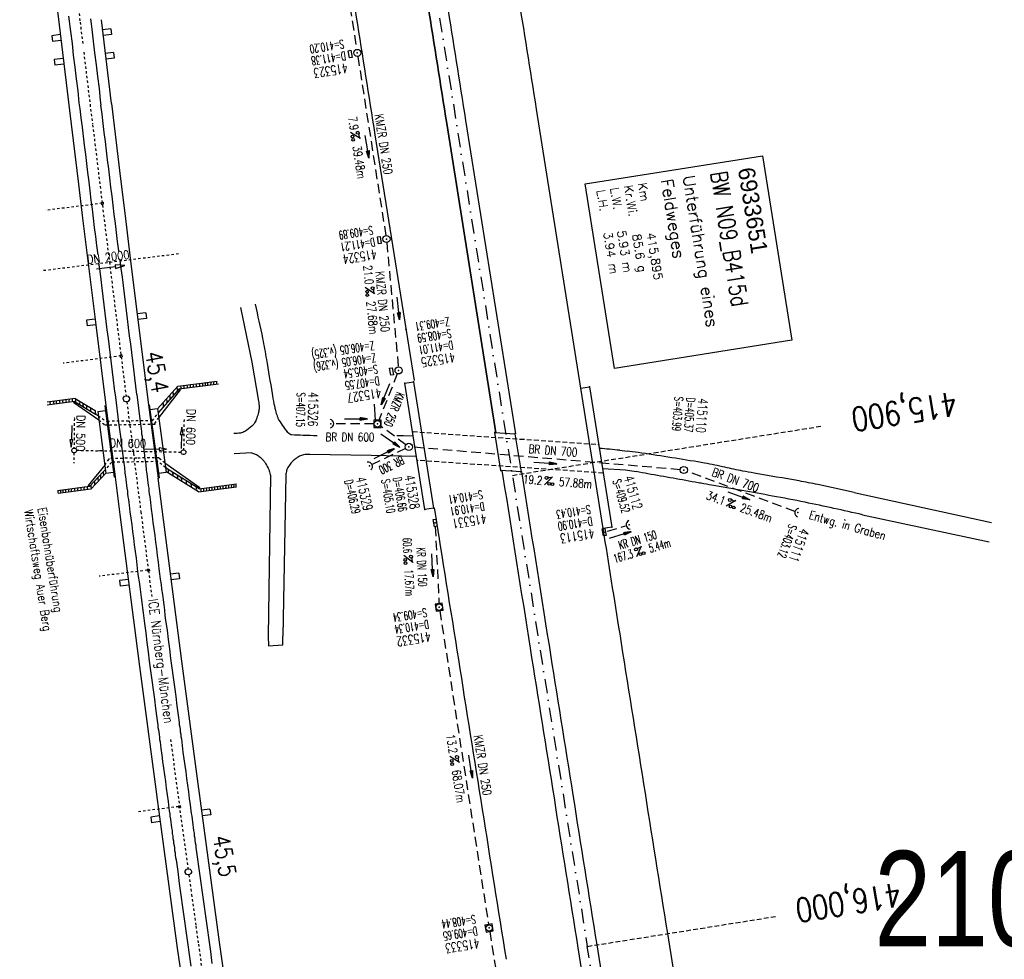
# Model space of a CAD drawing. Extents: x 447827 to 448299, y 438389 to 439851.
# Tile 16 of 21: x 447932 to 448139, y 439385 to 439582. Entities that reach past the tile are written whole.
import ezdxf
from ezdxf.enums import TextEntityAlignment as Align

# ---------------------------------------------------------------- set-up
doc = ezdxf.new("R2010")
doc.units = 0
doc.header["$LTSCALE"] = 2
doc.header["$MEASUREMENT"] = 0
for name, pattern in [('ACAD_ISO03W100', [0.5, 0.25, -0.25]), ('ACAD_ISO10W100W', [0.5, 0.25, -0.25]), ('AUSGEZOGEN', [0]), ('GESTRICH-X2', [1.5, 1, -0.5]), ('GESTRICHELT', [0.75, 0.5, -0.25]), ('STRICHLINIEX2', [0.5, 0.25, -0.25]), ('STRICHPT-X3', [3, 1.5, -0.75, 0, -0.75])]:
    doc.linetypes.add(name, pattern=pattern)
doc.layers.get('0').update_dxf_attribs({"linetype": 'AUSGEZOGEN'})
for name, color, linetype in [('ACHSE', 250, 'STRICHPT-X3'), ('Bahnachse', 7, 'CONTINUOUS'), ('BAUWO', 250, 'CONTINUOUS'), ('BAUWU', 250, 'GESTRICHELT'), ('BW-SCHRIFT', 1, 'AUSGEZOGEN'), ('Durchlässe', 15, 'CONTINUOUS'), ('FBR', 8, 'CONTINUOUS'), ('Gleisachse', 7, 'CONTINUOUS'), ('Gleisachsen', 7, 'CONTINUOUS'), ('HEKTOM', 250, 'GESTRICHELT'), ('Ingenieurbauwerke', 15, 'CONTINUOUS'), ('KANAL', 7, 'GESTRICH-X2'), ('PFEIL', 7, 'CONTINUOUS'), ('PKT', 7, 'CONTINUOUS'), ('Planeinteilung', 6, 'CONTINUOUS'), ('SCHACHTNR', 6, 'CONTINUOUS'), ('SCHRIFT', 7, 'AUSGEZOGEN'), ('SCHSYMBOL', 7, 'AUSGEZOGEN'), ('STRASSE', 8, 'CONTINUOUS'), ('TEXTO', 4, 'CONTINUOUS'), ('TEXTU', 4, 'CONTINUOUS'), ('WEG-DURCHLÄSSE', 15, 'CONTINUOUS')]:
    doc.layers.add(name, color=color, linetype=linetype)
doc.styles.add('ROMANS', font='romans.shx', dxfattribs={"width": 0.8})
doc.styles.add('UNIR-H', font='unir_h.shx', dxfattribs={"width": 0.8})
doc.styles.add('UNIR-O', font='unir_o.shx', dxfattribs={"height": 2.5})

# ---------------------------------------------------------------- blocks, each defined once
blk = doc.blocks.new('GST')
at = {"color": 0}
blk.add_circle((0, 0), 0.75, dxfattribs=at)
blk.add_point((0, 0), dxfattribs=at)
blk = doc.blocks.new('17')
blk.add_lwpolyline([(-0.76, -1.22), (0.75, -1.22), (0.75, -1.8), (-0.76, -1.8)], close=True)
blk.add_blockref('GST', (0, 0))
blk = doc.blocks.new('PROM')
blk.add_line((1.57, 1.82), (0.02, 0.02))
for centre, radius in [((0.32, 1.51), 0.317), ((0.94, 0.29), 0.283), ((1.64, 0.29), 0.283)]:
    blk.add_circle(centre, radius)
blk.add_arc((0.99, 2.68), 1.03, 239.1414, 303.3549)
blk = doc.blocks.new('30')
at = {"color": 0}
for p, q in [((-0.75, -0.29), (-0.75, 0.29)), ((-0.75, 0.29), (0.75, 0.29)), ((0.75, 0.29), (0.75, -0.29)), ((0.75, -0.29), (-0.75, -0.29))]:
    blk.add_line(p, q, dxfattribs=at)
blk.add_point((0, 0), dxfattribs=at)
blk = doc.blocks.new('20')
blk.add_lwpolyline([(-0.75, -0.75), (0.75, -0.75), (0.75, 0.75), (-0.75, 0.75)], close=True)
blk.add_circle((0, 0), 0.676)
blk.add_point((0, 0))
blk = doc.blocks.new('40')
at = {"color": 0}
blk.add_arc((0.02, 0.31), 0.91, 192.5363, 347.4637, dxfattribs=at)
blk.add_point((0, 0), dxfattribs=at)
blk = doc.blocks.new('PFEIL2')
at = {"color": 0}
for p, q in [((0.88, 0), (-2.4, -0.01)), ((0.88, -0.27), (0.88, 0.28)), ((0.88, 0.28), (2.43, 0.01)), ((0.91, 0.27), (0.88, 0.26)), ((0.97, 0.26), (0.88, 0.25)), ((1.02, 0.25), (0.88, 0.23)), ((1.07, 0.24), (0.88, 0.21)), ((1.13, 0.23), (0.88, 0.19)), ((1.18, 0.22), (0.88, 0.17)), ((1.24, 0.21), (0.88, 0.15)), ((1.29, 0.21), (0.88, 0.14)), ((1.34, 0.2), (0.88, 0.12)), ((1.4, 0.19), (0.88, 0.1)), ((1.45, 0.18), (0.88, 0.08)), ((1.51, 0.17), (0.88, 0.06)), ((1.56, 0.16), (0.88, 0.04)), ((1.61, 0.15), (0.88, 0.02)), ((1.67, 0.14), (0.88, 0.01)), ((1.72, 0.13), (0.88, -0.01)), ((1.78, 0.12), (0.88, -0.03)), ((1.83, 0.11), (0.88, -0.05)), ((1.88, 0.1), (0.88, -0.07)), ((1.94, 0.09), (0.88, -0.09)), ((2.05, 0.08), (0.88, -0.12)), ((1.99, 0.08), (0.88, -0.11)), ((2.1, 0.07), (0.88, -0.14)), ((2.15, 0.06), (0.88, -0.16)), ((2.21, 0.05), (0.88, -0.18)), ((2.26, 0.04), (0.88, -0.2)), ((2.32, 0.03), (0.88, -0.22)), ((2.37, 0.02), (0.88, -0.23)), ((2.42, 0.01), (0.88, -0.25)), ((2.43, 0.01), (0.88, -0.27))]:
    blk.add_line(p, q, dxfattribs=at)
blk = doc.blocks.new('10')
blk.add_blockref('GST', (0, 0))

msp = doc.modelspace()

# ---------------------------------------------------------------- linework, layer by layer
at = {"layer": 'ACHSE'}
for points in [[(448051.41, 439387.64, -0.000001), (448067.12, 439288.88, -0.000002), (448074.98, 439239.5)], [(448098.55, 439091.36, 0.000001), (448108.37, 439029.64, -0.000001), (448118.19, 438967.92, -0.000001), (448122.12, 438943.23, 0.000002), (448126.05, 438918.54, 0.000007)]]:
    msp.add_lwpolyline(points, format="xyb", dxfattribs=at)
at = {"layer": 'ACHSE', "flags": 128}
msp.add_lwpolyline([(447981.14, 439829.23), (447988.55, 439782.67), (447996.25, 439734.25), (448008.19, 439659.22), (448023.91, 439560.46), (448035.69, 439486.4), (448051.41, 439387.64)], dxfattribs=at)
at = {"layer": 'Bahnachse', "linetype": 'ACAD_ISO10W100W'}
for p, q in [((447942.67, 439601.05), (447945.05, 439581.37)), ((447945.05, 439581.37), (447945.63, 439576.56)), ((447945.81, 439575.09), (447947.63, 439560.05)), ((447954.84, 439501.77), (447956.16, 439491.49)), ((447956.16, 439491.49), (447956.23, 439490.95)), ((447956.23, 439490.95), (447957.78, 439478.72)), ((447957.78, 439478.72), (447959.38, 439466.36)), ((447959.38, 439466.36), (447960.06, 439460.98)), ((447964.02, 439431), (447965.45, 439420.11)), ((447965.45, 439420.11), (447966.94, 439409.2)), ((447966.94, 439409.2), (447967.66, 439403.93)), ((447967.83, 439402.64), (447968.39, 439398.54)), ((447968.39, 439398.54), (447969.32, 439391.85)), ((447969.32, 439391.85), (447969.85, 439388.08)), ((447969.85, 439388.08), (447971.28, 439377.77))]:
    msp.add_line(p, q, dxfattribs=at)
msp.add_ellipse((460849.73, 441121.78), major_axis=(-2599.68, 12733.59), ratio=1, start_param=1.489876, end_param=1.494281, dxfattribs=at)
at = {"layer": 'Bahnachse', "linetype": 'Continuous'}
for centre in [(447954.75, 439502.42), (447967.75, 439403.28)]:
    msp.add_ellipse(centre, major_axis=(-0.46, 0.46), ratio=1, start_param=2.557664, end_param=8.840849, dxfattribs=at)
at = {"layer": 'BAUWO'}
for p, q in [((448013.18, 439505.71), (448014.95, 439506)), ((448014.95, 439506), (448019.18, 439479.52)), ((448017.37, 439479.23), (448013.18, 439505.71)), ((448050.06, 439504.66), (448051.85, 439504.96)), ((448054.74, 439475.24), (448050.06, 439504.66)), ((448051.85, 439504.96), (448056.53, 439475.53)), ((448032, 439495.34), (448036.18, 439495.07)), ((448033.29, 439487.38), (448032, 439495.34)), ((448036.18, 439495.07), (448037.52, 439487.09)), ((448037.52, 439487.09), (448033.29, 439487.38)), ((448019.18, 439479.52), (448017.37, 439479.23)), ((448056.53, 439475.53), (448054.74, 439475.24))]:
    msp.add_line(p, q, dxfattribs=at)
at = {"layer": 'BAUWU'}
for p, q in [((448014.78, 439495.55), (448053.79, 439492.86)), ((448054.74, 439486.86), (448015.74, 439489.51))]:
    msp.add_line(p, q, dxfattribs=at)
at = {"layer": 'BW-SCHRIFT'}
msp.add_lwpolyline([(448088.13, 439553.38), (448094.28, 439514.7), (448057.11, 439508.78), (448050.96, 439547.47)], close=True, dxfattribs=at)
at = {"layer": 'Durchlässe', "linetype": 'STRICHLINIEX2'}
msp.add_line((447965.68, 439532.8), (447937.33, 439529.29), dxfattribs=at)
at = {"layer": 'Durchlässe', "linetype": 'Continuous'}
for p, q in [((447952.4, 439530.55), (447952.49, 439529.75)), ((447954.44, 439530.38), (447952.4, 439530.55)), ((447948.47, 439529.69), (447952.45, 439530.15)), ((447952.49, 439529.75), (447954.44, 439530.38))]:
    msp.add_line(p, q, dxfattribs=at)
at = {"layer": 'FBR'}
for points in [[(447997.48, 439834.72, -0.000003), (448005.34, 439785.34), (448013.04, 439736.92), (448016.8, 439713.32), (448024.98, 439661.89, -0.000001), (448032.84, 439612.51, 0.000002), (448040.7, 439563.13), (448050, 439504.67)], [(447978.72, 439831.73, -0.000003), (447986.58, 439782.35), (447994.28, 439733.94), (447998.04, 439710.34), (448006.22, 439658.91, -0.000001), (448014.08, 439609.53, 0.000002), (448021.93, 439560.15), (448032.25, 439495.33), (448021.93, 439560.15, -0.000002), (448014.08, 439609.53, 0.000001), (448006.22, 439658.91), (447998.04, 439710.34), (447994.28, 439733.94)], [(447998.23, 439734.57), (448001.99, 439710.97), (448010.17, 439659.54, -0.000001), (448018.03, 439610.16, 0.000002), (448025.88, 439560.78), (448036.33, 439495.12)], [(447979.22, 439731.54), (447982.97, 439707.94), (447991.16, 439656.51, -0.000001), (447999.02, 439607.13, 0.000002), (448006.87, 439557.75), (448015.07, 439506.26)], [(448033.51, 439487.37), (448033.72, 439486.08, -0.000002), (448039.43, 439450.17, -0.000001), (448049.43, 439387.32)], [(448037.61, 439487.1), (448037.67, 439486.71, -0.000002), (448043.38, 439450.8, -0.000001), (448053.38, 439387.95)], [(448019.32, 439479.54, -0.000002), (448024.37, 439447.77, -0.000001), (448034.37, 439384.93, -0.000001)], [(448054.68, 439475.24, -0.000001), (448058.2, 439453.15, -0.000001), (448068.2, 439390.31)], [(448068.2, 439390.31), (448083.91, 439291.55, -0.000002), (448091.77, 439242.17), (448115.34, 439094.04), (448125.16, 439032.31), (448134.98, 438970.59, -0.000001), (448138.91, 438945.9, 0.000002), (448142.84, 438921.21, 0.000007), (448144.8, 438908.87, -0.000011), (448146.16, 438900.33, -0.000011)]]:
    msp.add_lwpolyline(points, format="xyb", dxfattribs=at)
for points in [[(448049.43, 439387.32), (448065.15, 439288.57), (448066.41, 439280.65)], [(448053.38, 439387.95), (448069.1, 439289.19), (448070.36, 439281.28)]]:
    msp.add_lwpolyline(points, dxfattribs=at)
at = {"layer": 'Gleisachse', "linetype": 'Continuous'}
for p, q in [((447942.62, 439582.68), (447942.76, 439581.59)), ((447942.76, 439581.59), (447942.89, 439580.5)), ((447942.89, 439580.5), (447943.03, 439579.41)), ((447947.23, 439582.1), (447947.36, 439581.01)), ((447947.36, 439581.01), (447947.5, 439579.92)), ((447943.03, 439579.41), (447943.35, 439576.92)), ((447947.5, 439579.92), (447947.82, 439577.44)), ((447943.35, 439576.92), (447943.61, 439574.44)), ((447947.82, 439577.44), (447948.08, 439574.95)), ((447943.61, 439574.44), (447943.92, 439571.96)), ((447948.08, 439574.95), (447948.39, 439572.47)), ((447943.92, 439571.96), (447944.24, 439569.48)), ((447948.39, 439572.47), (447948.71, 439569.99)), ((447948.71, 439569.99), (447949.02, 439567.51)), ((447944.24, 439569.48), (447944.55, 439567)), ((447944.55, 439567), (447944.81, 439564.51)), ((447949.02, 439567.51), (447949.28, 439565.03)), ((447944.81, 439564.51), (447945, 439563.23)), ((447949.28, 439565.03), (447949.42, 439563.98))]:
    msp.add_line(p, q, dxfattribs=at)
at = {"layer": 'Gleisachsen', "linetype": 'Continuous'}
for p, q in [((447952.44, 439502.78), (447953.11, 439497.49)), ((447956.91, 439503.34), (447957.66, 439497.59)), ((447957.66, 439497.59), (447957.7, 439497.09)), ((447953.11, 439497.49), (447953.19, 439497)), ((447953.19, 439497), (447953.23, 439496.5)), ((447953.23, 439496.5), (447953.32, 439496.01)), ((447953.32, 439496.01), (447953.36, 439495.51)), ((447953.36, 439495.51), (447953.45, 439495.01)), ((447957.7, 439497.09), (447957.79, 439496.6)), ((447957.79, 439496.6), (447957.83, 439496.1)), ((447957.83, 439496.1), (447957.91, 439495.61)), ((447957.91, 439495.61), (447957.95, 439495.11)), ((447953.45, 439495.01), (447953.49, 439494.51)), ((447953.49, 439494.51), (447953.57, 439494.02)), ((447953.57, 439494.02), (447953.61, 439493.52)), ((447953.61, 439493.52), (447953.7, 439493.03)), ((447957.95, 439495.11), (447958.04, 439494.62)), ((447958.04, 439494.62), (447958.08, 439494.11)), ((447958.08, 439494.11), (447958.17, 439493.62)), ((447958.17, 439493.62), (447958.21, 439493.12)), ((447953.7, 439493.03), (447953.74, 439492.53)), ((447953.74, 439492.53), (447953.83, 439492.03)), ((447953.83, 439492.03), (447953.87, 439491.53)), ((447953.87, 439491.53), (447953.95, 439491.04)), ((447958.21, 439493.12), (447958.29, 439492.63)), ((447958.29, 439492.63), (447958.33, 439492.13)), ((447958.33, 439492.13), (447958.42, 439491.64)), ((447958.42, 439491.64), (447958.46, 439491.13)), ((447953.95, 439491.04), (447953.99, 439490.54)), ((447953.99, 439490.54), (447954.08, 439490.05)), ((447954.08, 439490.05), (447954.1, 439489.65)), ((447954.1, 439489.65), (447954.17, 439489.25)), ((447954.17, 439489.25), (447954.19, 439488.85)), ((447958.46, 439491.13), (447958.55, 439490.64)), ((447958.55, 439490.64), (447958.57, 439490.24)), ((447958.57, 439490.24), (447958.64, 439489.85)), ((447958.64, 439489.85), (447958.66, 439489.44)), ((447958.66, 439489.44), (447958.73, 439489.05)), ((447954.19, 439488.85), (447954.26, 439488.46)), ((447954.26, 439488.46), (447954.33, 439488.06)), ((447954.33, 439488.06), (447954.36, 439487.66)), ((447954.36, 439487.66), (447954.43, 439487.27)), ((447954.43, 439487.27), (447954.45, 439486.86)), ((447958.73, 439489.05), (447958.8, 439488.66)), ((447958.8, 439488.66), (447958.82, 439488.25)), ((447958.82, 439488.25), (447958.89, 439487.86)), ((447958.89, 439487.86), (447958.91, 439487.46)), ((447958.91, 439487.46), (447958.98, 439487.06)), ((447954.45, 439486.86), (447954.52, 439486.47)), ((447954.52, 439486.47), (447954.59, 439486.08)), ((447954.59, 439486.08), (447954.64, 439485.48)), ((447954.64, 439485.48), (447954.7, 439484.88)), ((447958.98, 439487.06), (447959.05, 439486.67)), ((447959.05, 439486.67), (447959.11, 439486.07)), ((447959.11, 439486.07), (447959.16, 439485.47)), ((447959.16, 439485.47), (447959.27, 439484.88)), ((447954.7, 439484.88), (447954.81, 439484.29)), ((447954.81, 439484.29), (447954.86, 439483.69)), ((447954.86, 439483.69), (447954.97, 439483.1)), ((447954.97, 439483.1), (447955.02, 439482.5)), ((447959.27, 439484.88), (447959.33, 439484.28)), ((447959.33, 439484.28), (447959.43, 439483.69)), ((447959.43, 439483.69), (447959.49, 439483.09)), ((447959.49, 439483.09), (447959.54, 439482.49)), ((447955.02, 439482.5), (447955.08, 439481.9)), ((447955.08, 439481.9), (447955.18, 439481.31)), ((447955.18, 439481.31), (447955.24, 439480.71)), ((447959.54, 439482.49), (447959.65, 439481.9)), ((447959.65, 439481.9), (447959.71, 439481.3)), ((447959.71, 439481.3), (447959.81, 439480.71)), ((447955.24, 439480.71), (447955.35, 439480.12)), ((447955.35, 439480.12), (447955.49, 439478.72)), ((447959.81, 439480.71), (447959.96, 439479.31)), ((447959.96, 439479.31), (447960.16, 439477.93)), ((447955.49, 439478.72), (447955.68, 439477.38)), ((447955.68, 439477.38), (447955.88, 439476)), ((447960.16, 439477.93), (447960.3, 439476.53)), ((447955.88, 439476), (447956.03, 439474.6)), ((447960.3, 439476.53), (447960.5, 439475.14)), ((447960.5, 439475.14), (447960.7, 439473.76)), ((447956.03, 439474.6), (447956.22, 439473.21)), ((447956.22, 439473.21), (447956.37, 439471.82)), ((447960.7, 439473.76), (447960.85, 439472.36)), ((447956.37, 439471.82), (447956.57, 439470.43)), ((447960.85, 439472.36), (447961.04, 439470.97)), ((447961.04, 439470.97), (447961.24, 439469.59)), ((447956.57, 439470.43), (447956.77, 439469.04)), ((447956.77, 439469.04), (447956.91, 439467.65)), ((447961.24, 439469.59), (447961.39, 439468.19)), ((447956.91, 439467.65), (447957.11, 439466.26)), ((447961.39, 439468.19), (447961.58, 439466.81)), ((447961.58, 439466.81), (447961.73, 439465.71)), ((447957.11, 439466.26), (447957.25, 439465.17)), ((447957.25, 439465.17), (447957.4, 439464.08)), ((447961.73, 439465.71), (447961.87, 439464.62)), ((447961.87, 439464.62), (447962.02, 439463.53)), ((447957.4, 439464.08), (447957.54, 439462.99)), ((447957.54, 439462.99), (447957.69, 439461.89)), ((447962.02, 439463.53), (447962.15, 439462.49)), ((447962.15, 439462.49), (447962.3, 439461.4)), ((447957.69, 439461.89), (447957.83, 439460.8)), ((447957.83, 439460.8), (447957.97, 439459.71)), ((447962.3, 439461.4), (447962.44, 439460.3)), ((447957.97, 439459.71), (447958.12, 439458.62)), ((447958.12, 439458.62), (447958.26, 439457.53)), ((447962.44, 439460.3), (447962.58, 439459.21)), ((447962.58, 439459.21), (447962.73, 439458.12)), ((447958.26, 439457.53), (447958.41, 439456.44)), ((447958.41, 439456.44), (447958.55, 439455.34)), ((447962.73, 439458.12), (447962.82, 439457.02)), ((447962.82, 439457.02), (447962.97, 439455.93)), ((447958.55, 439455.34), (447958.8, 439453.36)), ((447962.97, 439455.93), (447963.27, 439453.95)), ((447958.8, 439453.36), (447959.06, 439451.37)), ((447963.27, 439453.95), (447963.52, 439451.96)), ((447959.06, 439451.37), (447959.31, 439449.38)), ((447963.52, 439451.96), (447963.78, 439449.98)), ((447959.31, 439449.38), (447959.56, 439447.4)), ((447963.78, 439449.98), (447964.03, 439447.99)), ((447964.03, 439447.99), (447964.28, 439446.01)), ((447959.56, 439447.4), (447959.82, 439445.41)), ((447964.28, 439446.01), (447964.53, 439444.02)), ((447959.82, 439445.41), (447960.07, 439443.42)), ((447964.53, 439444.02), (447964.84, 439442.04)), ((447960.07, 439443.42), (447960.37, 439441.45)), ((447964.84, 439442.04), (447965.09, 439440.05)), ((447960.37, 439441.45), (447960.63, 439439.46)), ((447965.09, 439440.05), (447965.34, 439438.07)), ((447960.63, 439439.46), (447960.88, 439437.47)), ((447965.34, 439438.07), (447965.6, 439436.08)), ((447960.88, 439437.47), (447961.13, 439435.49)), ((447965.6, 439436.08), (447965.68, 439435.59)), ((447965.68, 439435.59), (447965.72, 439435.09)), ((447961.13, 439435.49), (447961.22, 439435)), ((447961.22, 439435), (447961.26, 439434.49)), ((447961.26, 439434.49), (447961.35, 439434)), ((447961.35, 439434), (447961.38, 439433.5)), ((447961.38, 439433.5), (447961.47, 439433.01)), ((447965.72, 439435.09), (447965.81, 439434.6)), ((447965.81, 439434.6), (447965.85, 439434.1)), ((447965.85, 439434.1), (447965.94, 439433.6)), ((447965.94, 439433.6), (447966.03, 439433.11)), ((447961.47, 439433.01), (447961.56, 439432.52)), ((447961.56, 439432.52), (447961.6, 439432.02)), ((447961.6, 439432.02), (447961.69, 439431.52)), ((447961.69, 439431.52), (447961.73, 439431.02)), ((447966.03, 439433.11), (447966.06, 439432.61)), ((447966.06, 439432.61), (447966.15, 439432.12)), ((447966.15, 439432.12), (447966.19, 439431.62)), ((447966.19, 439431.62), (447966.28, 439431.12)), ((447961.73, 439431.02), (447961.81, 439430.53)), ((447961.81, 439430.53), (447962.01, 439429.14)), ((447966.28, 439431.12), (447966.48, 439429.74)), ((447966.48, 439429.74), (447966.62, 439428.34)), ((447962.01, 439429.14), (447962.16, 439427.75)), ((447962.16, 439427.75), (447962.36, 439426.36)), ((447966.62, 439428.34), (447966.82, 439426.96)), ((447962.36, 439426.36), (447962.55, 439424.97)), ((447966.82, 439426.96), (447967.02, 439425.57)), ((447967.02, 439425.57), (447967.21, 439424.23)), ((447962.55, 439424.97), (447962.75, 439423.59)), ((447962.75, 439423.59), (447962.95, 439422.2)), ((447967.21, 439424.23), (447967.35, 439422.83)), ((447962.95, 439422.2), (447963.09, 439420.8)), ((447967.35, 439422.83), (447967.55, 439421.45)), ((447967.55, 439421.45), (447967.75, 439420.06)), ((447963.09, 439420.8), (447963.29, 439419.42)), ((447963.29, 439419.42), (447963.49, 439418.03)), ((447967.75, 439420.06), (447967.94, 439418.67)), ((447963.49, 439418.03), (447963.68, 439416.64)), ((447967.94, 439418.67), (447968.14, 439417.29)), ((447968.14, 439417.29), (447968.2, 439416.69)), ((447963.68, 439416.64), (447963.74, 439416.04)), ((447963.74, 439416.04), (447963.85, 439415.45)), ((447963.85, 439415.45), (447963.89, 439414.9)), ((447968.2, 439416.69), (447968.3, 439416.1)), ((447968.3, 439416.1), (447968.36, 439415.5)), ((447968.36, 439415.5), (447968.46, 439414.91)), ((447963.89, 439414.9), (447964, 439414.31)), ((447964, 439414.31), (447964.05, 439413.71)), ((447964.05, 439413.71), (447964.16, 439413.12)), ((447964.16, 439413.12), (447964.22, 439412.52)), ((447968.46, 439414.91), (447968.52, 439414.31)), ((447968.52, 439414.31), (447968.63, 439413.72)), ((447968.63, 439413.72), (447968.68, 439413.12)), ((447968.68, 439413.12), (447968.79, 439412.53)), ((447964.22, 439412.52), (447964.32, 439411.93)), ((447964.32, 439411.93), (447964.38, 439411.33)), ((447964.38, 439411.33), (447964.48, 439410.74)), ((447968.79, 439412.53), (447968.84, 439411.93)), ((447968.84, 439411.93), (447968.95, 439411.34)), ((447968.95, 439411.34), (447968.99, 439410.84)), ((447968.99, 439410.84), (447969.08, 439410.34)), ((447964.48, 439410.74), (447964.52, 439410.24)), ((447964.52, 439410.24), (447964.61, 439409.75)), ((447964.61, 439409.75), (447964.65, 439409.25)), ((447964.65, 439409.25), (447964.74, 439408.76)), ((447964.74, 439408.76), (447964.82, 439408.26)), ((447969.08, 439410.34), (447969.11, 439409.84)), ((447969.11, 439409.84), (447969.2, 439409.35)), ((447969.2, 439409.35), (447969.29, 439408.86)), ((447969.29, 439408.86), (447969.33, 439408.36)), ((447964.82, 439408.26), (447964.86, 439407.76)), ((447964.86, 439407.76), (447964.95, 439407.27)), ((447964.95, 439407.27), (447964.99, 439406.77)), ((447964.99, 439406.77), (447965.08, 439406.28)), ((447969.33, 439408.36), (447969.42, 439407.86)), ((447969.42, 439407.86), (447969.46, 439407.36)), ((447969.46, 439407.36), (447969.54, 439406.87)), ((447969.54, 439406.87), (447969.63, 439406.38)), ((447965.08, 439406.28), (447965.17, 439405.78)), ((447965.17, 439405.78), (447965.51, 439403.31)), ((447969.63, 439406.38), (447969.97, 439403.9)), ((447965.51, 439403.31), (447965.85, 439400.83)), ((447969.97, 439403.9), (447970.31, 439401.42)), ((447965.85, 439400.83), (447966.19, 439398.35)), ((447970.31, 439401.42), (447970.65, 439398.94)), ((447970.65, 439398.94), (447971, 439396.46)), ((447966.19, 439398.35), (447966.53, 439395.87)), ((447971, 439396.46), (447971.34, 439393.99)), ((447966.53, 439395.87), (447966.87, 439393.39)), ((447966.87, 439393.39), (447967.21, 439390.91)), ((447971.34, 439393.99), (447971.68, 439391.51)), ((447967.21, 439390.91), (447967.55, 439388.43)), ((447971.68, 439391.51), (447972.02, 439389.03)), ((447967.55, 439388.43), (447967.89, 439385.96)), ((447972.02, 439389.03), (447972.36, 439386.55)), ((447972.36, 439386.55), (447972.7, 439384.07)), ((447967.89, 439385.96), (447968.24, 439383.48))]:
    msp.add_line(p, q, dxfattribs=at)
for centre, major_axis, ratio, start_param, end_param in [((416040.32, 435629.3), (31910.04, 3926.98), 0.751543, -0.000951, 0.000321), ((460849.73, 441121.78), (-2608.47, 12734.09), 1, 1.488941, 1.491313), ((460849.73, 441121.78), (-2577.65, 12740.37), 1, 1.493864, 1.496046), ((460849.73, 441121.78), (-2615.15, 12728.13), 1, 1.490849, 1.493031)]:
    msp.add_ellipse(centre, major_axis=major_axis, ratio=ratio, start_param=start_param, end_param=end_param, dxfattribs=at)
at = {"layer": 'HEKTOM'}
for p, q in [((448035.7, 439486.38), (448100.36, 439496.68)), ((448051.41, 439387.63), (448090.91, 439393.91))]:
    msp.add_line(p, q, dxfattribs=at)
at = {"layer": 'Ingenieurbauwerke', "linetype": 'Continuous'}
for p, q in [((447938.34, 439599.8), (447940.63, 439580.84)), ((447940.63, 439580.84), (447942.8, 439562.86)), ((447949.47, 439581.91), (447951.58, 439564.35)), ((447940.88, 439578.77), (447939.1, 439578.55)), ((447939.1, 439578.55), (447939.24, 439577.36)), ((447951.52, 439579.98), (447949.73, 439579.77)), ((447951.66, 439578.79), (447949.87, 439578.58)), ((447951.52, 439579.98), (447951.66, 439578.79)), ((447941.03, 439577.57), (447939.24, 439577.36)), ((447952.05, 439575.01), (447950.33, 439574.8)), ((447952.05, 439575.01), (447952.2, 439573.82)), ((447941.49, 439573.77), (447939.63, 439573.55)), ((447939.63, 439573.55), (447939.77, 439572.36)), ((447941.63, 439572.58), (447939.77, 439572.36)), ((447952.2, 439573.82), (447950.47, 439573.61)), ((447951.61, 439564.35), (447953.54, 439548.52)), ((447942.82, 439562.86), (447944.7, 439547.44)), ((447944.7, 439547.44), (447945.57, 439540.29)), ((447953.54, 439548.52), (447954.41, 439541.36)), ((447949.45, 439543.59), (447949.85, 439543.64)), ((447949.45, 439543.59), (447949.5, 439543.19)), ((447949.5, 439543.19), (447949.9, 439543.24)), ((447949.85, 439543.64), (447949.9, 439543.24)), ((447954.41, 439541.36), (447955.56, 439531.94)), ((447945.57, 439540.29), (447946.73, 439530.83)), ((447946.73, 439530.83), (447948.35, 439517.91)), ((447955.56, 439531.94), (447957.18, 439519.01)), ((447958.81, 439520.47), (447957.02, 439520.25)), ((447958.81, 439520.47), (447958.96, 439519.28)), ((447948.19, 439519.14), (447946.41, 439518.92)), ((447946.41, 439518.92), (447946.55, 439517.73)), ((447958.96, 439519.28), (447957.17, 439519.06)), ((447957.18, 439519), (447959.38, 439501.18)), ((447948.34, 439517.95), (447946.55, 439517.73)), ((447948.35, 439517.92), (447950.43, 439501.01)), ((447953.41, 439511.58), (447953.81, 439511.63)), ((447953.41, 439511.58), (447953.46, 439511.18)), ((447953.46, 439511.18), (447953.86, 439511.23)), ((447953.81, 439511.63), (447953.86, 439511.23)), ((447965.55, 439505.07), (447973.81, 439506.16)), ((447965.55, 439505.07), (447961.31, 439500.3)), ((447965.85, 439504.5), (447961.42, 439499.51)), ((447961.55, 439498.47), (447966.09, 439504.29)), ((447965.85, 439504.5), (447974.09, 439505.59)), ((447966.08, 439504.3), (447965.85, 439504.5)), ((447943.86, 439501.87), (447938.13, 439501.11)), ((447943.99, 439502.49), (447938.14, 439501.72)), ((447943.71, 439501.61), (447943.86, 439501.87)), ((447943.86, 439501.87), (447948.31, 439499.21)), ((447943.99, 439502.49), (447948.21, 439499.97)), ((447948.98, 439497.96), (447943.7, 439501.61)), ((447948.74, 439499.78), (447950.34, 439499.99)), ((447948.74, 439499.78), (447950.46, 439486.79)), ((447950.21, 439500.98), (447950.41, 439501.01)), ((447950.21, 439500.98), (447952.19, 439486.01)), ((447950.41, 439501.01), (447952.39, 439486.04)), ((447959.56, 439501.2), (447959.37, 439501.17)), ((447959.37, 439501.17), (447961.4, 439485.81)), ((447959.56, 439501.2), (447961.6, 439485.83)), ((447959.7, 439500.21), (447961.3, 439500.42)), ((447961.3, 439500.42), (447962.53, 439491.09)), ((447948.31, 439499.21), (447948.87, 439498.85)), ((447962.53, 439491.09), (447963.07, 439487.04)), ((447950.23, 439488.52), (447946.76, 439484.26)), ((447950.35, 439487.64), (447949.91, 439487.14)), ((447962.81, 439489), (447970.16, 439483.84)), ((447963.49, 439487.63), (447962.94, 439488)), ((447969.86, 439482.95), (447963.05, 439487.2)), ((447969.99, 439483.58), (447963.5, 439487.62)), ((447946.99, 439484.04), (447949.91, 439487.14)), ((447947.29, 439483.47), (447950.45, 439486.84)), ((447952.06, 439487), (447950.46, 439486.79)), ((447952.39, 439486.04), (447952.19, 439486.01)), ((447952.37, 439486.03), (447953.36, 439478.16)), ((447961.37, 439485.8), (447962.19, 439479.28)), ((447961.4, 439485.81), (447961.6, 439485.83)), ((447961.47, 439486.83), (447963.07, 439487.04)), ((447946.99, 439484.04), (447940.34, 439483.16)), ((447947.29, 439483.47), (447940.43, 439482.57)), ((447946.99, 439484.04), (447946.77, 439484.24)), ((447969.86, 439482.95), (447977.85, 439484.01)), ((447969.99, 439483.58), (447977.83, 439484.61)), ((447969.99, 439483.58), (447970.15, 439483.83)), ((447962.19, 439479.29), (447966.31, 439447.45)), ((447953.37, 439478.15), (447957.48, 439446.29)), ((447959.13, 439466.69), (447959.53, 439466.74)), ((447959.13, 439466.69), (447959.19, 439466.3)), ((447959.53, 439466.74), (447959.58, 439466.35)), ((447955.12, 439464.58), (447953.33, 439464.36)), ((447959.19, 439466.3), (447959.58, 439466.35)), ((447965.74, 439465.91), (447963.95, 439465.69)), ((447965.89, 439464.72), (447964.1, 439464.5)), ((447965.74, 439465.91), (447965.89, 439464.72)), ((447953.33, 439464.36), (447953.48, 439463.17)), ((447955.26, 439463.39), (447953.48, 439463.17)), ((447957.48, 439446.29), (447961.04, 439419.52)), ((447966.31, 439447.45), (447969.86, 439420.69)), ((447961.04, 439419.51), (447962.53, 439408.6)), ((447969.86, 439420.71), (447971.35, 439409.8)), ((447965.66, 439417.12), (447966.06, 439417.17)), ((447965.66, 439417.12), (447965.71, 439416.72)), ((447966.06, 439417.17), (447966.11, 439416.77)), ((447961.66, 439414.99), (447959.87, 439414.75)), ((447965.71, 439416.72), (447966.11, 439416.77)), ((447972.27, 439416.41), (447970.48, 439416.17)), ((447972.43, 439415.22), (447970.64, 439414.98)), ((447972.27, 439416.41), (447972.43, 439415.22)), ((447959.87, 439414.75), (447960.03, 439413.56)), ((447961.82, 439413.8), (447960.03, 439413.56)), ((447971.35, 439409.8), (447974.24, 439388.49)), ((447962.53, 439408.6), (447965.43, 439387.26)), ((447974.24, 439388.49), (447978.59, 439358.21)), ((447965.43, 439387.26), (447969.78, 439356.93))]:
    msp.add_line(p, q, dxfattribs=at)
at = {"layer": 'Ingenieurbauwerke', "linetype": 'ACAD_ISO03W100'}
for p, q in [((447949.68, 439543.41), (447937.77, 439541.93)), ((447953.64, 439511.41), (447941.46, 439509.89)), ((447948.87, 439498.85), (447950.64, 439497.69)), ((447948.98, 439497.96), (447950.12, 439497.08)), ((447960.24, 439497.85), (447950.64, 439497.69)), ((447960.24, 439497.85), (447961.42, 439499.51)), ((447960.69, 439497.26), (447961.55, 439498.47)), ((447950.15, 439496.88), (447950.12, 439497.08)), ((447960.72, 439497.06), (447950.15, 439496.88)), ((447960.69, 439497.26), (447960.72, 439497.06)), ((447950.23, 439488.52), (447951.1, 439489.7)), ((447956.96, 439490), (447951.07, 439489.9)), ((447951.07, 439489.9), (447951.1, 439489.7)), ((447961.35, 439489.27), (447951.63, 439489.11)), ((447961.64, 439490.08), (447956.96, 439490)), ((447962.94, 439488), (447961.35, 439489.27)), ((447961.64, 439490.08), (447961.67, 439489.88)), ((447962.81, 439489), (447961.67, 439489.88)), ((447951.63, 439489.11), (447950.35, 439487.64)), ((447959.16, 439466.49), (447949.07, 439465.24)), ((447965.69, 439416.92), (447957.28, 439415.87))]:
    msp.add_line(p, q, dxfattribs=at)
at = {"layer": 'Ingenieurbauwerke', "linetype": 'Continuous'}
for centre, major_axis, start_param, end_param in [((447970.56, 439505.36), (-0.575, 0.575), 3.775657, 4.523227), ((447971.06, 439505.52), (-0.575, 0.575), 3.681091, 4.436203), ((447971.7, 439505.58), (-0.575, 0.575), 3.681091, 4.436203), ((447972.3, 439505.66), (-0.575, 0.575), 3.681091, 4.436203), ((447972.94, 439505.72), (-0.575, 0.575), 3.681091, 4.436203), ((447963.38, 439503.34), (-0.888, 0.888), 3.737733, 4.379561), ((447964.22, 439504.29), (-0.888, 0.888), 3.737733, 4.379561), ((447965.46, 439504.75), (-0.575, 0.575), 3.681091, 4.436203), ((447966.09, 439504.84), (-0.575, 0.575), 3.681091, 4.436203), ((447966.75, 439504.92), (-0.575, 0.575), 3.681091, 4.436203), ((447967.38, 439505.01), (-0.575, 0.575), 3.681091, 4.436203), ((447968.05, 439505.1), (-0.575, 0.575), 3.681091, 4.436203), ((447968.68, 439505.18), (-0.575, 0.575), 3.681091, 4.436203), ((447969.34, 439505.27), (-0.575, 0.575), 3.681091, 4.436203), ((447969.98, 439505.33), (-0.575, 0.575), 3.681091, 4.436203), ((447939.53, 439501.61), (-0.575, 0.575), 0.539498, 1.294611), ((447940.24, 439501.67), (-0.575, 0.575), 0.539498, 1.294611), ((447940.84, 439501.77), (-0.575, 0.575), 0.539498, 1.294611), ((447941.51, 439501.85), (-0.575, 0.575), 0.539498, 1.294611), ((447942.18, 439501.95), (-0.575, 0.575), 0.539498, 1.294611), ((447942.84, 439502.04), (-0.575, 0.575), 0.539498, 1.294611), ((447943.51, 439502.13), (-0.575, 0.575), 0.539498, 1.294611), ((447944.17, 439502.21), (-0.575, 0.575), 0.539498, 1.294611), ((447945.4, 439502.23), (-0.951, 0.951), 0.628082, 1.206027), ((447946.23, 439501.74), (-0.951, 0.951), 0.628082, 1.206027), ((447962.04, 439501.83), (-0.888, 0.888), 3.737733, 4.379561), ((447962.7, 439502.58), (-0.888, 0.888), 3.737733, 4.379561), ((447946.97, 439501.29), (-0.951, 0.951), 0.628082, 1.206027), ((447947.71, 439500.85), (-0.951, 0.951), 0.628082, 1.206027), ((447948.55, 439500.35), (-0.951, 0.951), 0.628082, 1.206027), ((447949.54, 439499.76), (-0.951, 0.951), 0.628082, 1.206027), ((447961.3, 439501.01), (-0.888, 0.888), 3.737733, 4.379561), ((447962.28, 439487.08), (-0.943, 0.943), 3.764407, 4.352887), ((447949.38, 439484.96), (-0.946, 0.946), 0.623274, 1.210835), ((447950.1, 439485.72), (-0.946, 0.946), 0.623274, 1.210835), ((447950.64, 439486.3), (-0.946, 0.946), 0.623274, 1.210835), ((447951.23, 439486.93), (-0.946, 0.946), 0.623274, 1.210835), ((447963.23, 439486.48), (-0.943, 0.943), 3.764407, 4.352887), ((447964.2, 439485.88), (-0.943, 0.943), 3.764407, 4.352887), ((447965.05, 439485.35), (-0.943, 0.943), 3.764407, 4.352887), ((447966.06, 439484.72), (-0.943, 0.943), 3.764407, 4.352887), ((447941.18, 439482.97), (-0.575, 0.575), 0.539498, 1.294611), ((447941.71, 439483.01), (-0.575, 0.575), 0.539498, 1.294611), ((447942.24, 439483.1), (-0.575, 0.575), 0.539498, 1.294611), ((447942.78, 439483.17), (-0.575, 0.575), 0.539498, 1.294611), ((447943.39, 439483.26), (-0.575, 0.575), 0.539498, 1.294611), ((447944, 439483.34), (-0.575, 0.575), 0.539498, 1.294611), ((447944.66, 439483.43), (-0.575, 0.575), 0.539498, 1.294611), ((447945.33, 439483.52), (-0.575, 0.575), 0.539498, 1.294611), ((447945.99, 439483.6), (-0.575, 0.575), 0.539498, 1.294611), ((447946.66, 439483.69), (-0.575, 0.575), 0.539498, 1.294611), ((447947.32, 439483.78), (-0.575, 0.575), 0.539498, 1.294611), ((447948.65, 439484.16), (-0.963, 0.963), 0.625894, 1.208215), ((447967.09, 439484.07), (-0.943, 0.943), 3.764407, 4.352887), ((447968.16, 439483.41), (-0.943, 0.943), 3.764407, 4.352887), ((447969.61, 439483.21), (-0.575, 0.575), 3.698544, 4.453657), ((447970.2, 439483.29), (-0.575, 0.575), 3.698544, 4.453657), ((447970.79, 439483.36), (-0.575, 0.575), 3.698544, 4.453657), ((447971.38, 439483.44), (-0.575, 0.575), 3.698544, 4.453657), ((447971.94, 439483.51), (-0.575, 0.575), 3.698544, 4.453657), ((447972.53, 439483.58), (-0.575, 0.575), 3.698544, 4.453657), ((447973.12, 439483.66), (-0.575, 0.575), 3.698544, 4.453657), ((447973.71, 439483.74), (-0.575, 0.575), 3.698544, 4.453657), ((447974.27, 439483.82), (-0.575, 0.575), 3.698544, 4.453657), ((447974.85, 439483.9), (-0.575, 0.575), 3.698544, 4.453657), ((447975.44, 439483.98), (-0.575, 0.575), 3.698544, 4.453657), ((447976.03, 439484.06), (-0.575, 0.575), 3.698544, 4.453657), ((447976.52, 439484.11), (-0.575, 0.575), 3.698544, 4.453657), ((447976.98, 439484.2), (-0.575, 0.575), 3.698544, 4.453657)]:
    msp.add_ellipse(centre, major_axis=major_axis, ratio=1, start_param=start_param, end_param=end_param, dxfattribs=at)
at = {"layer": 'KANAL'}
for p, q in [((447998.81, 439602.38), (448003.06, 439575.69)), ((448003.28, 439574.19), (448009.16, 439536.69)), ((448009.34, 439535.19), (448011.78, 439509.12)), ((448011.57, 439507.68), (448007.7, 439497.94)), ((448019.53, 439475.66), (448020.31, 439459.5)), ((448055.66, 439474.66), (448059.44, 439475.78)), ((448020.47, 439458), (448030.69, 439392.22)), ((448030.94, 439390.75), (448037.31, 439351.78))]:
    msp.add_line(p, q, dxfattribs=at)
at = {"layer": 'KANAL', "flags": 128}
for points in [[(448006.72, 439497.19), (447998.22, 439497.19)], [(448013.38, 439492.8), (448008.15, 439496.64)], [(448013.31, 439492.03), (448006.28, 439488.64)], [(448070.91, 439487.57), (448014.73, 439492.29)], [(448094.96, 439478.8), (448072.36, 439487.24)]]:
    msp.add_lwpolyline(points, dxfattribs=at)
at = {"layer": 'PKT'}
for p in [(448013.36, 439517.06), (448014.95, 439506), (448013.18, 439505.71), (448050.06, 439504.66), (448051.85, 439504.96), (448014.81, 439495.54), (448032, 439495.34), (448036.18, 439495.07), (448053.79, 439492.86), (448015.77, 439489.51), (448033.29, 439487.38), (448037.47, 439487.09), (448037.52, 439487.09), (448054.74, 439486.86), (448017.37, 439479.23), (448019.18, 439479.52), (448054.74, 439475.24), (448056.53, 439475.53)]:
    msp.add_point(p, dxfattribs=at)
at = {"layer": 'SCHACHTNR'}
msp.add_line((448007.01, 439497.94), (448006.8, 439501.31), dxfattribs=at)
at = {"layer": 'STRASSE'}
for p, q in [((448058.25, 439491.64), (448059.75, 439491.48)), ((448054.58, 439487.82), (448059.39, 439487.52)), ((448059.39, 439487.52), (448061.68, 439487.16))]:
    msp.add_line(p, q, dxfattribs=at)
for points in [[(447981.75, 439522.28, -0.004952), (447983.31, 439515.06, -0.00825), (447984.12, 439510.7, -0.002784), (447985.3, 439503.57, 0.009107), (447985.69, 439501.39, 0.017838), (447986.11, 439499.61, 0.027626), (447986.48, 439498.49, 0.044797), (447986.75, 439497.96, 0.015975), (447987.67, 439496.57, 0.037587), (447988.8, 439495.21, 0.137195), (447989.23, 439494.96, 0.049926), (447989.39, 439494.94, 0.003249), (447991.8, 439494.82, 0.011413), (447994.74, 439494.76, 0.013225)], [(448058.25, 439491.64, 0.003661), (448053.91, 439492.04)], [(448107.38, 439482.78, 0.004103), (448099.75, 439484.45, 0.008011), (448095.83, 439485.21, 0.001288), (448086.41, 439486.85, -0.005065), (448084.01, 439487.29, -0.007496), (448080.27, 439488.07, 0.006597), (448076.01, 439488.96, 0.008895), (448074.58, 439489.21, 0.001019), (448062.07, 439491.18, 0.012375), (448059.75, 439491.48, 0.000003), (448059.75, 439491.48)], [(447980.97, 439491.1, -0.041558), (447981.79, 439490.85, -0.065674), (447982.27, 439490.59, -0.018107), (447982.96, 439490.04, -0.030053), (447983.34, 439489.66, -0.039622), (447983.76, 439489.13, -0.019109), (447984.48, 439487.92, -0.05527), (447984.72, 439487.35, -0.032757), (447984.95, 439486.34)], [(447993.23, 439490.72, 0.064661), (447991.92, 439490.68, 0.091867), (447991.05, 439490.37, 0.019728), (447990.15, 439489.8, 0.038479), (447989.73, 439489.45, 0.038294), (447989.26, 439488.94, 0.023928), (447988.62, 439488.02, 0.073924), (447988.36, 439487.43, 0.046826), (447988.18, 439486.42)], [(448109.15, 439478.12, 0.004107), (448097.07, 439480.74, 0.007336), (448090.27, 439482.05, 0.000064), (448077.49, 439484.32, -0.000372), (448075.3, 439484.71, -0.000086), (448074.69, 439484.82, -0.000005), (448064.14, 439486.71, -0.002128), (448061.68, 439487.16, -0.00124)]]:
    msp.add_lwpolyline(points, format="xyb", dxfattribs=at)
for points in [[(447978.71, 439521.6), (447981.06, 439510.13), (447982.47, 439501.96)], [(448012.86, 439494.68), (448011.5, 439494.7)], [(448014.93, 439494.62), (448012.86, 439494.68)], [(448015.61, 439490.33), (448006.11, 439490.57), (447993.23, 439490.72)], [(447984.95, 439486.34), (447984.51, 439452.7)], [(447988.18, 439486.42), (447987.57, 439452.69)]]:
    msp.add_lwpolyline(points, dxfattribs=at)
at = {"layer": 'STRASSE', "flags": 128}
msp.add_lwpolyline([(447982.47, 439501.96, -0.044399), (447982.59, 439500.61, -0.059474), (447982.46, 439499.6, -0.0243), (447982.11, 439498.4, -0.035631), (447981.77, 439497.62, -0.085359), (447981.06, 439496.69, -0.05368), (447979.59, 439495.59, -0.090587), (447978.69, 439495.26, -0.062519), (447977.32, 439495.19)], format="xyb", dxfattribs=at)
for points in [[(447980.97, 439491.1), (447977.35, 439490.92)], [(448107.38, 439482.78), (448136.16, 439476.5)], [(448109.15, 439478.12), (448135.68, 439472.45)], [(447984.51, 439452.7), (447984.53, 439450.62), (447987.55, 439450.82), (447987.57, 439452.69)]]:
    msp.add_lwpolyline(points, dxfattribs=at)
at = {"layer": 'WEG-DURCHLÄSSE', "linetype": 'STRICHLINIEX2'}
for p, q in [((447943.84, 439498.29), (447943.76, 439492.12)), ((447966.84, 439498.07), (447966.76, 439491.72)), ((447944.28, 439491.64), (447948.68, 439491.54)), ((447948.68, 439491.54), (447949.18, 439491.57)), ((447949.18, 439491.57), (447955.88, 439491.47)), ((447955.88, 439491.47), (447958.67, 439491.4)), ((447958.67, 439491.4), (447962.68, 439491.33)), ((447962.68, 439491.33), (447966.23, 439491.26)), ((447943.75, 439491.12), (447943.72, 439488.96))]:
    msp.add_line(p, q, dxfattribs=at)
at = {"layer": 'WEG-DURCHLÄSSE', "linetype": 'Continuous'}
for p, q in [((447943.83, 439498.52), (447943.84, 439498.53)), ((447943.28, 439496.8), (447943.21, 439493.8)), ((447966.37, 439496.48), (447966.06, 439494.98)), ((447966.66, 439494.98), (447966.37, 439496.48)), ((447942.91, 439493.81), (447943.17, 439492.3)), ((447943.21, 439493.8), (447942.91, 439493.81)), ((447943.17, 439492.3), (447943.51, 439493.8)), ((447943.51, 439493.8), (447943.21, 439493.8)), ((447966.06, 439494.98), (447966.36, 439494.98)), ((447966.33, 439491.98), (447966.36, 439494.98)), ((447966.36, 439494.98), (447966.66, 439494.98)), ((447958.63, 439491.96), (447961.63, 439491.88)), ((447961.63, 439491.88), (447961.62, 439491.58)), ((447961.62, 439491.58), (447963.13, 439491.84)), ((447961.64, 439492.18), (447961.63, 439491.88)), ((447963.13, 439491.84), (447961.64, 439492.18))]:
    msp.add_line(p, q, dxfattribs=at)
for centre in [(447943.78, 439491.62), (447966.73, 439491.22)]:
    msp.add_ellipse(centre, major_axis=(-0.354, 0.354), ratio=1, start_param=2.557664, end_param=8.840849, dxfattribs=at)

# ---------------------------------------------------------------- block references
at = {"layer": 'PFEIL'}
for p, rotation in [((448005.24, 439555.28), 278.9001999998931), ((448011.79, 439521.37), 275.2988000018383), ((448009.09, 439503.4), 248.3098937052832), ((448010.11, 439493.63), 325.3080261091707), ((448008.81, 439490.91), 25.28124799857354), ((448042.61, 439488.92), 355.7041002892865), ((448083.19, 439482.05), 339.8086607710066), ((448058.3, 439473.84), 16.59330000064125), ((448018.93, 439467.53), 272.7706999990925), ((448026.95, 439425.32), 278.8291000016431)]:
    msp.add_blockref('PFEIL2', p, dxfattribs=dict(at, rotation=rotation))
msp.add_blockref('PFEIL2', (448002.92, 439498.17), dxfattribs=at)
at = {"layer": 'SCHSYMBOL'}
for name, p, rotation in [('17', (448003.18, 439574.94), 279.0410999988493), ('17', (448009.29, 439535.93), 279.0410999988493), ('17', (448011.84, 439508.38), 279.0410999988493), ('40', (447997.63, 439497.19), 92.9272680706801), ('40', (448005.75, 439488.35), 115.0687180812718), ('40', (448095.53, 439478.59), 262.4234446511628), ('30', (448019.51, 439476.4), 279.0410999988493), ('40', (448060.16, 439476.01), 279.0410999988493), ('30', (448054.95, 439474.46), 279.0410999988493), ('20', (448020.36, 439458.76), 279.0410999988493), ('20', (448030.81, 439391.49), 279.0410999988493)]:
    msp.add_blockref(name, p, dxfattribs=dict(at, rotation=rotation))
for name, p in [('20', (448007.4, 439497.19)), ('10', (448013.98, 439492.35)), ('10', (448071.66, 439487.5))]:
    msp.add_blockref(name, p, dxfattribs=at)
at = {"layer": 'TEXTU'}
for p, rotation in [((448001.74, 439558.28), 278.9001999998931), ((448004.84, 439525.8), 275.2988000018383), ((448042.43, 439484.36), 355.7041002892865), ((448080.49, 439479.91), 339.8086607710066), ((448061.74, 439469.31), 16.59330000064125), ((448012.91, 439469.61), 272.7706999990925), ((448022.54, 439427.43), 278.8291000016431)]:
    msp.add_blockref('PROM', p, dxfattribs=dict(at, rotation=rotation))

# ---------------------------------------------------------------- texts
at = {"layer": 'Bahnachse', "linetype": 'Continuous', "style": 'ROMANS', "width": 0.8334}
for s, rotation, oblique, p in [('45,4', 279.8832, 360, (447958.69, 439512.08)), ('45,5', 279.5434, 0, (447972.88, 439410.62))]:
    msp.add_text(s, height=3.5, rotation=rotation, dxfattribs=dict(at, oblique=oblique)).set_placement(p)
at = {"layer": 'BW-SCHRIFT', "style": 'ROMANS', "width": 0.8}
msp.add_text('BW N09_B415d', height=3.5, rotation=279.0775, dxfattribs=at).set_placement((448077.21, 439549.87))
at = {"layer": 'BW-SCHRIFT'}
for s, height, style, p in [('6933651', 3.5, 'UNIR-O', (448082.98, 439550.64)), ('Kr.Wi.', 1.8, 'ROMANS', (448059.11, 439547.07)), ('Km', 1.8, 'ROMANS', (448062.04, 439547.6)), ('Feldweges', 2.5, 'ROMANS', (448066.83, 439548.3)), ('Unterführung eines', 2.5, 'ROMANS', (448071.41, 439549.04)), ('L.H.   3.94 m', 1.8, 'ROMANS', (448053.36, 439546.13)), ('L.W.   5.93 m', 1.8, 'ROMANS', (448056.22, 439546.61)), ('85.6 g', 1.8, 'ROMANS', (448060.84, 439536.86)), ('415,895', 1.8, 'ROMANS', (448063.86, 439537.12))]:
    msp.add_text(s, height=height, rotation=279.0775, dxfattribs=dict(at, style=style)).set_placement(p)
at = {"layer": 'Durchlässe', "linetype": 'Continuous', "style": 'ROMANS', "oblique": 360, "width": 0.8334}
msp.add_text('DN 2000', height=1.8, rotation=7.0016, dxfattribs=at).set_placement((447946.6, 439530.72))
at = {"layer": 'HEKTOM', "style": 'ROMANS', "width": 0.8}
for s, p in [('415,900', (448128.52, 439503.95)), ('416,000', (448116.78, 439401.05))]:
    msp.add_text(s, height=5, rotation=189.0411, dxfattribs=at).set_placement(p)
at = {"layer": 'Ingenieurbauwerke', "linetype": 'Continuous', "style": 'ROMANS', "oblique": 360, "width": 0.8334}
for s, p in [('Wirtschaftsweg Auer Berg', (447933.32, 439479.05)), ('Eisenbahnüberführung', (447936.17, 439479.51))]:
    msp.add_text(s, height=1.8, rotation=279.0447, dxfattribs=at).set_placement(p)
at = {"layer": 'Planeinteilung', "linetype": 'Continuous', "style": 'UNIR-H', "width": 0.8}
msp.add_text('210', height=20, dxfattribs=at).set_placement((448111.62, 439387.65))
at = {"layer": 'SCHACHTNR', "style": 'ROMANS'}
for s, height, rotation, width, p in [('S=410.20', 1.8, 189.0411, 0.6, (448000.22, 439577.72)), ('D=411.38', 1.8, 189.0411, 0.6, (448000.59, 439575.25)), ('415323', 2, 189.0411, 0.7, (448001, 439572.78)), ('S=409.89', 1.8, 189.0411, 0.6, (448006.31, 439538.69)), ('D=411.21', 1.8, 189.0411, 0.6, (448006.72, 439536.22)), ('415324', 2, 189.0411, 0.7, (448007.09, 439533.75)), ('Z=409.31', 1.8, 189.0411, 0.6, (448022.34, 439519.55)), ('S=408.59', 1.8, 189.0411, 0.6, (448022.74, 439517.08)), ('Z=406.05 (v.325)', 1.8, 188.5893, 0.6, (448006.57, 439514.53)), ('D=411.01', 1.8, 189.0411, 0.6, (448023.12, 439514.62)), ('Z=406.05 (v.326)', 1.8, 188.5893, 0.6, (448006.95, 439511.97)), ('415325', 2, 189.0411, 0.7, (448023.52, 439512.15)), ('S=405.54', 1.8, 188.5893, 0.6, (448007.31, 439509.59)), ('D=407.55', 1.8, 188.5893, 0.6, (448007.67, 439507.12)), ('S=407.15', 1.8, 268.8, 0.6, (447990.48, 439503.78)), ('415326', 2, 268.8, 0.7, (447992.98, 439503.86)), ('415327', 2, 188.5893, 0.7, (448008.05, 439504.65)), ('S=403.99', 1.8, 265.764, 0.6, (448069.73, 439502.93)), ('D=405.37', 1.8, 265.764, 0.6, (448072.22, 439502.72)), ('415110', 2, 265.764, 0.7, (448074.72, 439502.55)), ('D=406.29', 1.8, 283.2065, 0.6, (448000.45, 439485.24)), ('415329', 2, 283.2065, 0.7, (448002.88, 439485.83)), ('S=405.10', 1.8, 279.4772, 0.6, (448008.18, 439485.45)), ('D=406.66', 1.8, 279.4772, 0.6, (448010.64, 439485.84)), ('415328', 2, 279.4772, 0.7, (448013.11, 439486.27)), ('S=409.52', 1.8, 286.1741, 0.6, (448056.69, 439485.25)), ('415112', 2, 286.1741, 0.7, (448059.09, 439485.96)), ('S=410.41', 1.8, 189.0411, 0.6, (448029.32, 439483.27)), ('D=410.91', 1.8, 189.0411, 0.6, (448029.7, 439480.8)), ('S=410.43', 1.8, 189.0411, 0.6, (448051.94, 439480.16)), ('415331', 2, 189.0411, 0.7, (448030.1, 439478.33)), ('D=410.90', 1.8, 189.0411, 0.6, (448052.31, 439477.69)), ('415113', 2, 189.0411, 0.7, (448052.72, 439475.22)), ('S=403.12', 1.8, 250.1108, 0.6, (448093.73, 439476.28)), ('415111', 2, 250.1108, 0.7, (448096.09, 439475.44)), ('S=409.34', 1.8, 189.0411, 0.6, (448017.62, 439458.54)), ('D=410.34', 1.8, 189.0411, 0.6, (448018.03, 439456.07)), ('415332', 2, 189.0411, 0.7, (448018.4, 439453.6)), ('S=408.44', 1.8, 189.0411, 0.6, (448027.84, 439394.25)), ('D=409.65', 1.8, 189.0411, 0.6, (448028.22, 439391.78)), ('415333', 2, 189.0411, 0.7, (448028.62, 439389.31))]:
    msp.add_text(s, height=height, rotation=rotation, dxfattribs=dict(at, width=width)).set_placement(p)
at = {"layer": 'SCHRIFT', "style": 'ROMANS', "width": 0.8}
msp.add_text('Entwg. in Graben', height=1.8, rotation=344.2107, dxfattribs=at).set_placement((448097.74, 439477.31))
at = {"layer": 'SCHRIFT', "style": 'ROMANS', "oblique": 0, "width": 0.8334}
msp.add_text('ICE Nürnberg-München', height=2, rotation=277.4654, dxfattribs=at).set_placement((447959.32, 439460.37))
at = {"layer": 'TEXTO', "style": 'ROMANS'}
for s, rotation, width, p in [('KMZR DN 250', 278.9002, 0.75, (448007.81, 439555.67)), ('KMZR DN 250', 275.2988, 0.75, (448007.58, 439522.72)), ('KMZR 250', 248.3099, 0.6, (448010.09, 439500.54)), ('BR DN 600', 359.8877, 0.75, (448001.64, 439493.52)), ('BR DN 700', 355.7041, 0.75, (448044.15, 439490.68)), ('BR 300', 206.2596, 0.6, (448009.96, 439489.35)), ('BR DN 700', 339.8087, 0.75, (448082.19, 439484.56)), ('KR DN 150', 16.5933, 0.6, (448062.21, 439471.99)), ('KR DN 150', 272.7707, 0.6, (448015.81, 439467.12)), ('KMZR DN 250', 278.8291, 0.75, (448028.59, 439425.5))]:
    msp.add_text(s, height=1.8, rotation=rotation, dxfattribs=dict(at, width=width)).set_placement(p, align=Align.CENTER)
at = {"layer": 'TEXTU', "style": 'ROMANS'}
for s, rotation, width, p in [('7.9', 278.9002, 0.75, (448001.25, 439561.47)), ('39.48m', 278.9002, 0.75, (448002.19, 439555.31)), ('21.0', 275.2988, 0.75, (448004.43, 439530.34)), ('27.68m', 275.2988, 0.75, (448005.12, 439522.81)), ('19.2', 355.7041, 0.75, (448037.87, 439484.7)), ('57.88m', 355.7041, 0.75, (448045.41, 439484.15)), ('34.1', 339.8087, 0.75, (448076.2, 439481.48)), ('25.48m', 339.8087, 0.75, (448083.3, 439478.89)), ('60.6', 272.7707, 0.6, (448012.71, 439473.26)), ('167.3', 16.5933, 0.6, (448057.19, 439467.97)), ('5.44m', 16.5933, 0.6, (448064.62, 439470.16)), ('17.67m', 272.7707, 0.6, (448013.06, 439466.6)), ('13.2', 278.8291, 0.75, (448021.82, 439431.95)), ('68.07m', 278.8291, 0.75, (448023.01, 439424.48))]:
    msp.add_text(s, height=1.8, rotation=rotation, dxfattribs=dict(at, width=width)).set_placement(p)
at = {"layer": 'WEG-DURCHLÄSSE', "linetype": 'Continuous', "style": 'ROMANS', "oblique": 360, "width": 0.8334}
for s, rotation, p in [('DN 600', 269.0016, (447967.46, 439500.36)), ('DN 500', 269.0016, (447944.34, 439499.08)), ('DN 600', 359.0016, (447951.23, 439492.26))]:
    msp.add_text(s, height=1.8, rotation=rotation, dxfattribs=at).set_placement(p)

doc.saveas('drawing.dxf')
